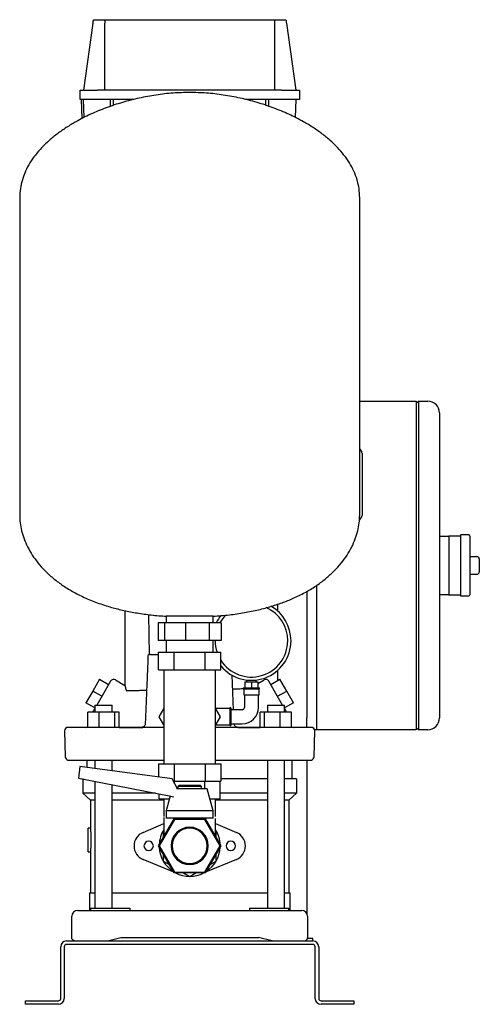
# Model space of a CAD drawing. Header units: millimetres. Extents: x 14 to 1266, y 11 to 850.
# Tile 4 of 4: x 874 to 1266, y 11 to 850. Entities that reach past the tile are written whole.
import ezdxf

# ---------------------------------------------------------------- set-up
doc = ezdxf.new("R2010")
doc.units = ezdxf.units.MM

msp = doc.modelspace()

# ---------------------------------------------------------------- linework, layer by layer
at = {"color": 7, "linetype": 'Continuous', "lineweight": 25}
for p, q in [((936.96, 849.78), (946.52, 849.78)), ((946.52, 849.78), (1091.54, 849.78)), ((1091.54, 849.78), (1101.1, 849.78)), ((936.53, 846.7), (928.53, 789.78)), ((946.53, 789.78), (946.53, 846.7)), ((1091.53, 789.78), (1091.53, 846.7)), ((1101.53, 846.7), (1109.53, 789.78)), ((925.53, 781.78), (925.53, 789.78)), ((925.53, 789.78), (940.53, 789.78)), ((1097.53, 789.78), (940.53, 789.78)), ((1097.53, 789.78), (1112.53, 789.78)), ((1112.53, 789.78), (1112.53, 781.78)), ((940.53, 781.78), (925.53, 781.78)), ((927.35, 765.55), (926.78, 781.78)), ((929.07, 766.42), (928.53, 781.78)), ((971.42, 781.78), (940.53, 781.78)), ((951.53, 775.92), (951.53, 781.78)), ((954.03, 776.75), (954.03, 781.78)), ((968.09, 780.93), (968.09, 781.78)), ((970.59, 781.57), (970.59, 781.78)), ((1097.53, 781.78), (1066.64, 781.78)), ((1067.47, 781.57), (1067.47, 781.78)), ((1069.97, 780.93), (1069.97, 781.78)), ((1084.03, 776.75), (1084.03, 781.78)), ((1086.53, 775.92), (1086.53, 781.78)), ((1112.53, 781.78), (1097.53, 781.78)), ((1109.53, 781.78), (1108.99, 766.42)), ((874.03, 697.98), (874.03, 427.38)), ((1164.03, 427.38), (1164.03, 697.98)), ((1164.03, 524.78), (1212.03, 524.78)), ((1212.03, 524.78), (1212.03, 504.78)), ((1212.03, 522.78), (1214.03, 524.78)), ((1214.03, 524.78), (1214.03, 504.78)), ((1214.03, 524.78), (1222.03, 524.78)), ((1232.03, 514.78), (1232.03, 504.78)), ((1212.03, 504.78), (1212.03, 264.78)), ((1214.03, 504.78), (1214.03, 264.78)), ((1232.03, 504.78), (1232.03, 264.78)), ((1164.03, 483.78), (1165.69, 481.28)), ((1166.03, 476.85), (1166.03, 430.71)), ((1163.78, 423.4), (1165.69, 426.28)), ((1232.03, 409.78), (1240.03, 409.78)), ((1250.03, 409.78), (1240.03, 409.78)), ((1240.03, 409.78), (1240.03, 399.78)), ((1257.03, 410.78), (1250.03, 410.78)), ((1250.03, 410.78), (1250.03, 384.78)), ((1258.03, 409.78), (1258.03, 359.78)), ((1240.03, 399.78), (1240.03, 384.78)), ((1258.03, 392.28), (1264.03, 392.28)), ((1266.03, 390.28), (1266.03, 379.28)), ((1240.03, 384.78), (1240.03, 369.78)), ((1250.03, 384.78), (1250.03, 358.78)), ((1240.03, 369.78), (1240.03, 359.78)), ((1258.03, 377.28), (1264.03, 377.28)), ((1119.03, 362.65), (1119.03, 254.78)), ((1127.03, 367.6), (1127.03, 254.78)), ((1127.03, 367.6), (1127.03, 264.78)), ((1240.03, 359.78), (1232.03, 359.78)), ((1240.03, 359.78), (1250.03, 359.78)), ((1250.03, 358.78), (1257.03, 358.78)), ((963.79, 346.23), (963.79, 282.47)), ((1094.03, 351.71), (1094.03, 345.87)), ((983.87, 342.88), (984.47, 308.78)), ((992.2, 335.78), (992.2, 320.78)), ((997.56, 335.78), (992.2, 335.78)), ((997.56, 335.78), (997.56, 320.78)), ((1015.5, 335.78), (997.56, 335.78)), ((999.03, 341.41), (999.03, 335.78)), ((1038.86, 341.41), (999.03, 341.41)), ((1015.5, 335.78), (1015.5, 320.78)), ((1035.5, 335.78), (1015.5, 335.78)), ((1035.5, 335.78), (1035.5, 320.78)), ((1045.86, 335.78), (1035.5, 335.78)), ((1039.03, 341.41), (1038.86, 341.41)), ((1039.03, 335.78), (1039.03, 341.41)), ((1045.86, 335.78), (1045.86, 320.78)), ((997.56, 320.78), (992.2, 320.78)), ((1015.5, 320.78), (997.56, 320.78)), ((999.03, 320.78), (999.03, 310.78)), ((1035.5, 320.78), (1015.5, 320.78)), ((1045.86, 320.78), (1035.5, 320.78)), ((1039.03, 310.78), (1039.03, 320.78)), ((1040.73, 320.78), (1040.73, 320.58)), ((992.47, 295.78), (992.47, 310.78)), ((992.47, 310.78), (1005.75, 310.78)), ((1005.75, 295.78), (1005.75, 310.78)), ((1005.75, 310.78), (1032.31, 310.78)), ((1032.31, 295.78), (1032.31, 310.78)), ((1032.31, 310.78), (1045.59, 310.78)), ((1039.38, 310.78), (1039.03, 312.03)), ((1045.59, 295.78), (1045.59, 310.78)), ((992.47, 295.78), (1005.75, 295.78)), ((997.03, 295.78), (997.03, 280.78)), ((1005.75, 295.78), (1032.31, 295.78)), ((1032.31, 295.78), (1045.59, 295.78)), ((1041.03, 280.78), (1041.03, 295.78)), ((1094.03, 295.29), (1094.03, 286.57)), ((942.07, 287.7), (936.32, 277.74)), ((942.07, 287.7), (949.86, 283.2)), ((951.53, 286.08), (944.34, 273.63)), ((955.63, 287.18), (963.79, 282.47)), ((1056.52, 261.78), (1055.24, 291.24)), ((1066.18, 285.58), (1066.18, 280.58)), ((1066.18, 285.58), (1071.68, 285.58)), ((1067.58, 287.08), (1067.58, 285.58)), ((1071.68, 285.58), (1071.68, 280.58)), ((1071.68, 285.58), (1077.18, 285.58)), ((1075.78, 285.58), (1075.78, 287.08)), ((1077.18, 284.15), (1082.43, 287.18)), ((1077.18, 285.58), (1077.18, 280.58)), ((1093.72, 273.63), (1086.53, 286.08)), ((1088.19, 283.2), (1095.99, 287.7)), ((1101.74, 277.74), (1095.99, 287.7)), ((936.32, 277.74), (930.57, 267.78)), ((944.11, 273.24), (936.32, 277.74)), ((997.03, 280.78), (997.03, 230.78)), ((1041.03, 230.78), (1041.03, 280.78)), ((1064.68, 280.58), (1064.68, 279.58)), ((1064.68, 280.58), (1071.68, 280.58)), ((1064.68, 279.58), (1071.68, 279.58)), ((1065.18, 279.58), (1065.18, 274.58)), ((1071.68, 280.58), (1078.68, 280.58)), ((1071.68, 279.58), (1078.68, 279.58)), ((1078.18, 274.58), (1078.18, 279.58)), ((1078.68, 279.58), (1078.68, 280.58)), ((1093.94, 273.24), (1101.74, 277.74)), ((1107.49, 267.78), (1101.74, 277.74)), ((944.34, 273.63), (939.81, 265.78)), ((1065.18, 274.58), (1071.68, 274.58)), ((1065.68, 274.58), (1065.68, 263.78)), ((1071.68, 274.58), (1078.18, 274.58)), ((1077.68, 263.78), (1077.68, 274.58)), ((1098.25, 265.78), (1093.72, 273.63)), ((938.19, 263.38), (930.57, 267.78)), ((937.23, 261.31), (937.02, 260.95)), ((938.19, 265.78), (938.19, 259.78)), ((938.19, 265.78), (941.21, 265.78)), ((941.21, 265.78), (952.79, 265.78)), ((952.79, 259.78), (952.79, 265.78)), ((993.05, 255.78), (997.03, 262.67)), ((1053.18, 262.78), (1041.03, 262.78)), ((1041.03, 262.67), (1045.01, 255.78)), ((1054.18, 263.28), (1053.18, 263.28)), ((1053.18, 263.28), (1053.18, 255.78)), ((1054.18, 263.28), (1054.18, 255.78)), ((1063.68, 261.78), (1054.18, 261.78)), ((1085.27, 265.78), (1085.27, 259.78)), ((1085.27, 265.78), (1096.85, 265.78)), ((1096.85, 265.78), (1099.87, 265.78)), ((1107.49, 267.78), (1099.87, 263.38)), ((1099.87, 259.78), (1099.87, 265.78)), ((1212.03, 264.78), (1212.03, 244.78)), ((1214.03, 264.78), (1214.03, 244.78)), ((1232.03, 264.78), (1232.03, 254.78)), ((932.1, 246.78), (932.1, 259.78)), ((941.9, 259.78), (932.1, 259.78)), ((941.9, 246.78), (941.9, 259.78)), ((955.28, 259.78), (941.9, 259.78)), ((955.28, 246.78), (955.28, 259.78)), ((958.87, 259.78), (955.28, 259.78)), ((958.87, 246.78), (958.87, 259.78)), ((997.03, 248.88), (993.05, 255.78)), ((1045.01, 255.78), (1041.03, 248.88)), ((1053.18, 255.78), (1053.18, 248.28)), ((1054.18, 255.78), (1054.18, 248.28)), ((1079.19, 246.78), (1079.19, 259.78)), ((1082.77, 259.78), (1079.19, 259.78)), ((1082.77, 246.78), (1082.77, 259.78)), ((1096.16, 259.78), (1082.77, 259.78)), ((1096.16, 246.78), (1096.16, 259.78)), ((1105.95, 259.78), (1096.16, 259.78)), ((1105.95, 246.78), (1105.95, 259.78)), ((1105.96, 259.78), (1105.95, 259.78)), ((1105.96, 247.09), (1105.96, 259.78)), ((1119.03, 246.78), (1119.03, 254.78)), ((1127.03, 254.78), (1127.03, 244.78)), ((912.38, 243.7), (912.95, 221.7)), ((929.44, 246.78), (915.38, 246.78)), ((997.03, 246.78), (936.77, 246.78)), ((958.87, 246.78), (978.95, 246.78)), ((958.87, 246.78), (978.16, 246.78)), ((981.09, 249.8), (980.94, 248.91)), ((1041.03, 248.78), (1053.18, 248.78)), ((1101.29, 246.78), (1041.03, 246.78)), ((1053.18, 248.28), (1054.18, 248.28)), ((1054.18, 249.78), (1063.68, 249.78)), ((1057.18, 248.91), (1057.03, 249.81)), ((1057.18, 248.91), (1057.21, 248.85)), ((1059.95, 246.78), (1079.19, 246.78)), ((1107.8, 246.78), (1108.03, 246.78)), ((1122.68, 246.78), (1108.62, 246.78)), ((1125.11, 221.7), (1125.68, 243.7)), ((1127.03, 244.78), (1125.51, 244.78)), ((1212.03, 244.78), (1127.03, 244.78)), ((1214.03, 244.78), (1212.03, 246.78)), ((1222.03, 244.78), (1214.03, 244.78)), ((997.03, 230.78), (997.03, 215.78)), ((1041.03, 215.78), (1041.03, 230.78)), ((931.68, 212.64), (931.68, 218.88)), ((938.19, 218.88), (938.19, 211.78)), ((952.79, 209.84), (952.79, 218.88)), ((1085.27, 218.88), (1085.27, 92.78)), ((1099.87, 92.78), (1099.87, 218.88)), ((1106.38, 202.78), (1106.38, 218.88)), ((1119.03, 218.88), (1119.03, 87.96)), ((925.43, 213.47), (924.12, 203.58)), ((1004.19, 203.02), (925.43, 213.47)), ((992.47, 215.78), (992.47, 204.57)), ((992.47, 215.78), (1005.75, 215.78)), ((1005.75, 215.78), (1005.75, 200.78)), ((1005.75, 215.78), (1032.31, 215.78)), ((1032.31, 215.78), (1032.31, 200.78)), ((1032.31, 215.78), (1045.59, 215.78)), ((1045.59, 215.78), (1045.59, 200.78)), ((924.12, 203.58), (1001.38, 188.56)), ((928.03, 202.78), (928.03, 190.78)), ((928.24, 202.78), (928.03, 202.78)), ((1008.59, 194.43), (1004.19, 203.02)), ((1085.27, 202.78), (1045.59, 202.78)), ((1110.03, 202.78), (1099.87, 202.78)), ((1110.03, 202.78), (1110.03, 190.78)), ((938.19, 200.85), (938.19, 92.78)), ((952.79, 92.78), (952.79, 198.01)), ((1005.34, 200.78), (1005.75, 200.78)), ((1005.75, 200.78), (1032.31, 200.78)), ((1006.04, 199.41), (1006.04, 200.78)), ((1019.03, 194.43), (1007.85, 194.43)), ((1010.03, 197.43), (1009.03, 196.43)), ((1009.03, 196.43), (1009.03, 194.43)), ((1019.03, 196.43), (1009.03, 196.43)), ((1010.03, 197.43), (1019.03, 197.43)), ((1019.03, 197.43), (1028.03, 197.43)), ((1029.03, 196.43), (1019.03, 196.43)), ((1034.03, 194.43), (1019.03, 194.43)), ((1029.03, 196.43), (1028.03, 197.43)), ((1029.03, 194.43), (1029.03, 196.43)), ((1032.02, 194.43), (1032.02, 200.78)), ((1032.31, 200.78), (1045.59, 200.78)), ((1039.03, 175.68), (1034.03, 194.43)), ((1045.01, 185.78), (1045.01, 200.78)), ((938.19, 190.78), (928.03, 190.78)), ((934.53, 184.78), (928.03, 190.78)), ((938.19, 184.78), (934.53, 184.78)), ((934.53, 184.78), (934.53, 160.78)), ((989.98, 190.78), (952.79, 190.78)), ((997.03, 184.78), (952.79, 184.78)), ((993.05, 185.78), (993.05, 190.18)), ((993.05, 185.78), (1001.72, 185.78)), ((997.03, 185.78), (997.03, 170.78)), ((1002.4, 188.33), (999.03, 175.68)), ((1001.38, 188.56), (1005.51, 187.62)), ((1036.34, 185.78), (1045.01, 185.78)), ((1041.03, 170.78), (1041.03, 185.78)), ((1085.27, 184.78), (1041.03, 184.78)), ((1085.27, 190.78), (1045.01, 190.78)), ((1110.03, 190.78), (1099.87, 190.78)), ((1103.53, 184.78), (1099.87, 184.78)), ((1103.53, 184.78), (1110.03, 190.78)), ((1103.53, 184.78), (1103.53, 105.78)), ((992.47, 145.78), (1005.75, 168.78)), ((1006.04, 168.28), (993.05, 145.78)), ((997.03, 169.87), (997.03, 153.67)), ((999.03, 175.68), (999.03, 169.43)), ((1019.03, 175.68), (999.03, 175.68)), ((1019.03, 169.43), (999.03, 169.43)), ((1005.75, 168.78), (1009.03, 168.78)), ((1032.02, 168.28), (1006.04, 168.28)), ((1009.03, 169.43), (1009.03, 168.28)), ((1039.03, 175.68), (1019.03, 175.68)), ((1039.03, 169.43), (1019.03, 169.43)), ((1029.03, 168.28), (1029.03, 169.43)), ((1029.03, 168.78), (1032.31, 168.78)), ((1045.01, 145.78), (1032.02, 168.28)), ((1032.31, 168.78), (1045.59, 145.78)), ((1039.03, 169.43), (1039.03, 175.68)), ((1041.03, 153.67), (1041.03, 169.17)), ((934.53, 160.78), (932.53, 160.78)), ((932.53, 150.78), (932.53, 160.78)), ((979.21, 157.31), (997.03, 164.76)), ((1041.03, 164.76), (1058.85, 157.31)), ((997.03, 159.06), (996.53, 158.77)), ((996.53, 158.77), (996.53, 152.81)), ((1041.53, 158.77), (1041.03, 159.06)), ((1041.53, 152.81), (1041.53, 158.77)), ((932.53, 140.78), (932.53, 150.78)), ((1005.75, 122.78), (992.47, 145.78)), ((993.05, 145.78), (1006.04, 123.28)), ((1032.02, 123.28), (1045.01, 145.78)), ((1045.59, 145.78), (1032.31, 122.78)), ((932.53, 140.78), (934.53, 140.78)), ((934.53, 140.78), (934.53, 105.78)), ((1005.47, 123.27), (979.21, 134.25)), ((996.53, 138.75), (996.53, 132.79)), ((1058.85, 134.25), (1032.59, 123.27)), ((1041.53, 132.79), (1041.53, 138.75)), ((996.53, 132.79), (1001.69, 129.81)), ((1036.37, 129.81), (1041.53, 132.79)), ((1032.31, 122.78), (1005.75, 122.78)), ((1006.04, 123.28), (1032.02, 123.28)), ((1009, 121.79), (1006.64, 122.78)), ((1013.87, 122.78), (1019.03, 119.8)), ((1019.03, 119.8), (1024.19, 122.78)), ((1031.42, 122.78), (1029.06, 121.79)), ((933.53, 105.78), (933.53, 90.78)), ((933.53, 105.78), (938.19, 105.78)), ((952.79, 105.78), (1085.27, 105.78)), ((1099.87, 105.78), (1104.53, 105.78)), ((1104.53, 105.78), (1104.53, 90.78)), ((934.53, 92.78), (934.53, 90.78)), ((934.53, 92.78), (955.87, 92.78)), ((955.87, 92.78), (968.06, 92.78)), ((968.06, 92.78), (968.06, 90.78)), ((1070, 92.78), (1070, 90.78)), ((1070, 92.78), (1082.19, 92.78)), ((1082.19, 92.78), (1103.53, 92.78)), ((1103.53, 90.78), (1103.53, 92.78)), ((918.53, 67.31), (918.53, 85.78)), ((923.53, 90.78), (943.73, 90.78)), ((943.73, 90.78), (1094.33, 90.78)), ((1094.33, 90.78), (1114.53, 90.78)), ((1119.53, 85.78), (1119.53, 67.31)), ((948.83, 64.78), (960.33, 67.78)), ((960.33, 67.78), (1077.73, 67.78)), ((1089.23, 64.78), (1077.73, 67.78)), ((909.03, 15.78), (909.03, 59.78)), ((912.03, 59.78), (912.03, 15.78)), ((914.03, 64.78), (1124.03, 64.78)), ((1124.03, 61.78), (914.03, 61.78)), ((1089.03, 64.78), (1089.03, 64.83)), ((1124.03, 66.78), (1119.35, 66.78)), ((1124.03, 64.78), (1124.03, 66.78)), ((1126.03, 15.78), (1126.03, 59.78)), ((1129.03, 59.78), (1129.03, 15.78)), ((879.03, 10.78), (879.03, 13.78)), ((879.03, 13.78), (884.03, 13.78)), ((884.03, 10.78), (879.03, 10.78)), ((884.03, 13.78), (907.03, 13.78)), ((907.03, 10.78), (884.03, 10.78)), ((1131.03, 13.78), (1154.03, 13.78)), ((1154.03, 10.78), (1131.03, 10.78)), ((1154.03, 13.78), (1159.03, 13.78)), ((1159.03, 10.78), (1154.03, 10.78)), ((1159.03, 13.78), (1159.03, 10.78))]:
    msp.add_line(p, q, dxfattribs=at)
for centre, radius, start, end in [((1222.03, 514.78), 10, 0, 90), ((1164.03, 480.17), 2, 360, 33.69007), ((1164.03, 427.38), 2, 326.30993, 0), ((1257.03, 409.78), 1, 0, 90), ((1264.03, 390.28), 2, 0, 90), ((1264.03, 379.28), 2, 270, 0), ((1257.03, 359.78), 1, 270, 0), ((1071.68, 320.58), 30.95, 0, 66.07409), ((1071.68, 320.58), 33.75, 0, 60.3989), ((1071.68, 320.58), 33.75, 140.28792, 153.23255), ((1071.68, 320.58), 30.95, 135.09449, 150.58613), ((1071.68, 320.58), 30.95, 180, 198.45983), ((1071.68, 320.58), 33.75, 219.36755, 0), ((1071.68, 320.58), 30.95, 212.53815, 0), ((954.13, 284.58), 3, 60.0187, 150), ((1083.93, 284.58), 3, 30, 120.01875), ((1063.68, 263.78), 2, 270, 0), ((1063.68, 263.78), 14, 270, 0), ((1222.03, 254.78), 10, 270, 0), ((915.38, 243.78), 3, 90.0005, 181.5), ((930.02, 253.78), 7, 270, 287.29222), ((1108.03, 253.78), 7, 252.73875, 270), ((1122.68, 243.78), 3, 358.5, 89.9995), ((915.95, 221.78), 3, 181.5, 255.22028), ((1122.11, 221.78), 3, 284.75849, 358.48043), ((1019.03, 145.78), 26, 147.79577, 177.79577), ((1019.03, 145.78), 15.88, 0, 180), ((1019.03, 145.78), 15, 0, 180), ((1019.03, 145.78), 26, 2.20423, 32.20423), ((984.03, 145.78), 12.5, 112.68809, 180), ((1054.03, 145.78), 12.5, 292.68809, 67.31191), ((984.03, 145.78), 12.5, 180, 247.31191), ((984.03, 145.78), 4, 0, 180), ((984.03, 145.78), 4, 180, 0), ((1019.03, 145.78), 26, 182.20423, 237.79577), ((1019.03, 145.78), 15.88, 180, 0), ((1019.03, 145.78), 15, 180, 0), ((1019.03, 145.78), 26, 302.20423, 357.79577), ((1054.03, 145.78), 4, 0, 180), ((1054.03, 145.78), 4, 180, 0), ((1019.03, 145.78), 26, 242.20423, 297.79577), ((923.53, 85.78), 5, 90, 180), ((1114.53, 85.78), 5, 0, 90), ((914.03, 59.78), 5, 90, 180), ((914.03, 59.78), 2, 90, 180), ((1124.03, 59.78), 5, 0, 90), ((1124.03, 59.78), 2, 0, 90), ((907.03, 15.78), 2, 270, 0), ((907.03, 15.78), 5, 270, 0), ((1131.03, 15.78), 5, 180, 270), ((1131.03, 15.78), 2, 180, 270)]:
    msp.add_arc(centre, radius, start, end, dxfattribs=at)
for points in [[(936.53, 846.7), (936.67, 847.73), (936.82, 848.75), (936.96, 849.78)], [(946.52, 849.78), (946.53, 848.75), (946.53, 847.73), (946.53, 846.7)], [(1091.53, 846.7), (1091.53, 847.73), (1091.53, 848.75), (1091.54, 849.78)], [(1101.1, 849.78), (1101.24, 848.75), (1101.39, 847.73), (1101.53, 846.7)], [(985.53, 308.78), (985.24, 308.78), (984.94, 308.78), (984.65, 308.78)]]:
    msp.add_open_spline(points, degree=3, dxfattribs=at)
for points, knots in [([(1019.03, 787.78), (1014.29, 787.67), (1004.7, 787.44), (990.29, 785.74), (975.86, 783.09), (961.62, 779.44), (947.76, 774.86), (934.49, 769.39), (923.19, 763.66), (913.82, 758), (906.21, 752.69), (899.23, 747.01), (892.94, 740.97), (887.41, 734.59), (882.73, 727.87), (878.94, 720.83), (876.16, 713.47), (874.37, 705.82), (874.14, 700.6), (874.03, 697.98)], [0, 0, 0, 0, 0.076609, 0.154857, 0.234025, 0.313364, 0.392122, 0.469576, 0.545055, 0.596413, 0.646366, 0.694802, 0.741676, 0.787017, 0.830956, 0.873749, 0.915793, 0.957642, 1, 1, 1, 1]), ([(1164.03, 697.98), (1163.92, 700.6), (1163.69, 705.82), (1161.9, 713.47), (1159.12, 720.83), (1155.33, 727.87), (1150.65, 734.59), (1145.12, 740.97), (1138.83, 747.01), (1131.85, 752.69), (1124.24, 758), (1114.86, 763.66), (1103.57, 769.39), (1090.3, 774.86), (1076.44, 779.44), (1062.2, 783.09), (1047.77, 785.74), (1033.36, 787.44), (1023.77, 787.67), (1019.03, 787.78)], [0, 0, 0, 0, 0.042358, 0.084207, 0.126251, 0.169044, 0.212983, 0.258324, 0.305198, 0.353634, 0.403587, 0.454945, 0.530424, 0.607878, 0.686636, 0.765975, 0.845143, 0.923391, 1, 1, 1, 1]), ([(1166.03, 480.17), (1166.03, 480.17), (1166.03, 480.1), (1166.03, 479.83), (1166.03, 479.62), (1166.03, 479.08), (1166.03, 478.73), (1166.03, 477.89), (1166.03, 477.4), (1166.03, 476.85)], [0, 0, 0, 0, 0.25, 0.25, 0.5, 0.5, 0.75, 0.75, 1, 1, 1, 1]), ([(1166.03, 430.71), (1166.03, 430.2), (1166.03, 429.74), (1166.03, 428.93), (1166.03, 428.58), (1166.03, 428.01), (1166.03, 427.78), (1166.03, 427.47), (1166.03, 427.38), (1166.03, 427.38)], [0, 0, 0, 0, 0.25, 0.25, 0.5, 0.5, 0.75, 0.75, 1, 1, 1, 1]), ([(874.03, 427.38), (874.11, 425.22), (874.28, 420.8), (875.59, 414.09), (877.71, 407.24), (880.75, 400.33), (884.71, 393.47), (889.6, 386.75), (895.43, 380.22), (902.27, 373.94), (910.15, 367.98), (919.1, 362.4), (929.15, 357.3), (940.34, 352.73), (951.72, 349.1), (963.11, 346.25), (974.39, 344.1), (986.44, 342.4), (994.75, 341.75), (999.03, 341.41)], [0, 0, 0, 0, 0.039003, 0.079969, 0.123044, 0.168399, 0.216235, 0.265872, 0.318412, 0.374173, 0.43351, 0.496816, 0.564519, 0.637073, 0.714953, 0.780208, 0.849301, 0.922481, 1, 1, 1, 1]), ([(1039.03, 341.41), (1043.64, 341.78), (1052.57, 342.49), (1065.49, 344.39), (1077.51, 346.82), (1088.65, 349.78), (1098.95, 353.23), (1108.91, 357.33), (1118.46, 362.13), (1127.47, 367.68), (1135.4, 373.62), (1142.34, 379.93), (1148.3, 386.53), (1153.28, 393.35), (1157.28, 400.27), (1160.34, 407.2), (1162.46, 414.06), (1163.78, 420.78), (1163.95, 425.22), (1164.03, 427.38)], [0, 0, 0, 0, 0.08352, 0.162003, 0.235767, 0.305124, 0.370381, 0.431839, 0.499782, 0.563307, 0.622839, 0.678776, 0.732519, 0.783228, 0.831195, 0.876667, 0.919848, 0.96091, 1, 1, 1, 1]), ([(983.44, 305.4), (983.25, 301.13), (982.83, 291.75), (982.25, 277.59), (981.65, 263.33), (981.27, 254.17), (981.09, 249.8)], [0, 0, 0, 0, 0.229929, 0.505447, 0.764215, 1, 1, 1, 1]), ([(983.44, 305.4), (983.5, 305.8), (983.59, 306.94), (983.79, 308.06), (983.92, 308.78)], [0, 0, 0, 0, 0.355959, 1, 1, 1, 1]), ([(983.92, 308.78), (983.94, 308.78), (983.99, 308.78), (984.07, 308.78), (984.16, 308.78), (984.28, 308.78), (984.44, 308.78), (984.58, 308.78), (984.65, 308.78)], [0, 0, 0, 0, 0.126846, 0.254064, 0.382154, 0.51161, 0.758705, 1, 1, 1, 1]), ([(985.53, 308.78), (987.69, 308.78), (989.95, 308.78), (992.35, 308.78), (992.47, 308.78)], [0, 0, 0, 0, 0.9515, 1, 1, 1, 1]), ([(963.79, 282.47), (963.79, 282.47), (963.79, 282.47), (963.79, 282.45), (963.8, 282.43), (963.8, 282.4), (963.81, 282.35), (963.83, 282.3), (963.84, 282.24), (963.86, 282.17), (963.88, 282.09), (963.9, 282), (963.92, 281.9), (963.96, 281.75), (964.01, 281.54), (964.08, 281.24), (964.16, 280.91), (964.25, 280.53), (964.34, 280.12), (964.41, 279.82), (964.44, 279.67)], [0, 0, 0, 0, 0.039381, 0.078724, 0.118057, 0.157408, 0.196805, 0.236277, 0.275849, 0.315551, 0.35541, 0.395452, 0.435704, 0.476192, 0.561161, 0.646773, 0.73325, 0.82081, 0.90966, 1, 1, 1, 1]), ([(964.44, 279.67), (964.46, 279.59), (964.5, 279.44), (964.55, 279.23), (964.61, 279.02), (964.69, 278.79), (964.78, 278.53), (964.9, 278.28), (965.01, 278.09), (965.12, 277.97), (965.21, 277.9), (965.28, 277.86), (965.33, 277.86), (965.35, 277.86)], [0, 0, 0, 0, 0.080738, 0.160081, 0.238092, 0.314839, 0.452632, 0.582353, 0.699116, 0.808691, 0.875257, 0.938929, 1, 1, 1, 1]), ([(982.27, 278.14), (981.42, 278.13), (978.99, 278.09), (975.56, 278.03), (972.02, 277.97), (969.15, 277.92), (966.87, 277.88), (965.86, 277.87), (965.35, 277.86)], [0, 0, 0, 0, 0.101767, 0.290491, 0.474676, 0.654322, 0.82943, 1, 1, 1, 1]), ([(1065.18, 279.58), (1064.93, 279.49), (1063.77, 279.47), (1060.95, 279.43), (1058.03, 279.38), (1056.09, 279.35), (1055.76, 279.34)], [0, 0, 0, 0, 0.10718, 0.508061, 0.917744, 1, 1, 1, 1]), ([(936.6, 259.78), (936.61, 259.91), (936.65, 260.27), (936.82, 260.59), (936.93, 260.8)], [0, 0, 0, 0, 0.360877, 1, 1, 1, 1]), ([(938.18, 262.96), (938.01, 262.66), (937.6, 261.95), (937.08, 261.06), (936.99, 260.89), (936.93, 260.8)], [0, 0, 0, 0, 0.217691, 0.524851, 1, 1, 1, 1]), ([(938.13, 262.82), (937.85, 262.35), (937.42, 261.64), (937.28, 261.39), (937.23, 261.31)], [0, 0, 0, 0, 0.65725, 1, 1, 1, 1]), ([(1101.13, 260.8), (1101.1, 260.84), (1101.06, 260.92), (1100.69, 261.56), (1100.17, 262.46), (1099.87, 262.97)], [0, 0, 0, 0, 0.303754, 0.6101222, 1, 1, 1, 1]), ([(1100.94, 261.12), (1100.86, 261.25), (1100.7, 261.52), (1100.2, 262.36), (1099.93, 262.82)], [0, 0, 0, 0, 0.454758, 1, 1, 1, 1]), ([(1101.46, 259.78), (1101.45, 259.91), (1101.41, 260.27), (1101.24, 260.59), (1101.13, 260.8)], [0, 0, 0, 0, 0.360877, 1, 1, 1, 1]), ([(936.77, 246.78), (935.92, 246.78), (935.11, 246.78), (933.59, 246.78), (932.9, 246.78), (931.64, 246.78), (931.07, 246.78), (930.12, 246.78), (929.74, 246.78), (929.44, 246.78)], [0, 0, 0, 0, 0.25, 0.25, 0.5, 0.5, 0.75, 0.75, 1, 1, 1, 1]), ([(980.94, 248.91), (980.79, 248.52), (980.62, 248.22), (980.31, 247.82), (980.19, 247.71), (979.95, 247.49), (979.82, 247.39), (979.41, 247.12), (979.12, 247), (978.52, 246.82), (978.21, 246.78), (977.9, 246.78)], [0, 0, 0, 0, 0.25, 0.25, 0.375, 0.375, 0.5, 0.5, 0.75, 0.75, 1, 1, 1, 1]), ([(1059.57, 246.81), (1059.38, 246.84), (1059, 246.9), (1058.38, 247.15), (1057.84, 247.61), (1057.44, 248.19), (1057.26, 248.7), (1057.18, 248.91)], [0, 0, 0, 0, 0.147973, 0.288992, 0.553925, 0.794645, 1, 1, 1, 1]), ([(1108.62, 246.78), (1108.32, 246.78), (1107.93, 246.78), (1106.97, 246.78), (1106.42, 246.78), (1105.16, 246.78), (1104.45, 246.78), (1102.94, 246.78), (1102.14, 246.78), (1101.29, 246.78)], [0, 0, 0, 0, 0.25, 0.25, 0.5, 0.5, 0.75, 0.75, 1, 1, 1, 1]), ([(915.19, 218.88), (915.19, 218.88), (915.1, 218.88), (915.42, 218.88), (916.2, 218.88), (917.41, 218.88), (918.87, 218.88), (920.47, 218.88), (922.12, 218.88), (923.74, 218.88), (925.24, 218.88), (926.49, 218.88), (927.47, 218.88), (928.17, 218.88), (928.72, 218.88), (929.03, 218.88), (929.16, 218.88)], [0, 0, 0, 0, 0.002094, 0.148585, 0.283563, 0.407026, 0.518975, 0.619409, 0.708327, 0.78573, 0.851617, 0.905987, 0.939208, 0.96595, 0.986214, 1, 1, 1, 1]), ([(929.16, 218.88), (929.2, 218.88), (929.28, 218.88), (929.42, 218.88), (929.56, 218.88), (929.71, 218.88), (929.86, 218.88), (930.02, 218.88), (930.19, 218.88), (930.37, 218.88), (930.55, 218.88), (930.74, 218.88), (930.93, 218.88), (931.13, 218.88), (931.33, 218.88), (931.54, 218.88), (931.75, 218.88), (931.96, 218.88), (932.32, 218.88), (933.09, 218.88), (934.12, 218.88), (935.18, 218.88), (935.9, 218.88), (936.49, 218.88), (936.83, 218.88), (936.98, 218.88)], [0, 0, 0, 0, 0.031864, 0.063318, 0.09439, 0.125109, 0.155502, 0.185589, 0.215393, 0.244931, 0.274224, 0.303304, 0.3322, 0.360893, 0.389335, 0.417477, 0.445262, 0.472669, 0.499728, 0.581308, 0.748982, 0.833757, 0.903693, 0.959092, 1, 1, 1, 1]), ([(936.98, 218.88), (942.28, 218.88), (952.32, 218.88), (968.59, 218.88), (983.32, 218.88), (993.24, 218.88), (997.03, 218.88)], [0, 0, 0, 0, 0.271577, 0.51492, 0.814725, 1, 1, 1, 1]), ([(1041.03, 218.88), (1045.09, 218.88), (1054.44, 218.88), (1069.17, 218.88), (1085.19, 218.88), (1095.78, 218.88), (1101.08, 218.88)], [0, 0, 0, 0, 0.198798, 0.456841, 0.728421, 1, 1, 1, 1]), ([(1101.08, 218.88), (1101.18, 218.88), (1101.41, 218.88), (1101.77, 218.88), (1102.18, 218.88), (1102.63, 218.88), (1103.13, 218.88), (1103.86, 218.88), (1104.81, 218.88), (1105.7, 218.88), (1106.37, 218.88), (1106.83, 218.88), (1107.26, 218.88), (1107.66, 218.88), (1108.03, 218.88), (1108.36, 218.88), (1108.65, 218.88), (1108.82, 218.88), (1108.9, 218.88)], [0, 0, 0, 0, 0.028762, 0.062653, 0.101645, 0.145737, 0.194965, 0.249404, 0.367674, 0.499556, 0.561958, 0.624301, 0.686771, 0.749509, 0.812346, 0.874908, 0.937394, 1, 1, 1, 1]), ([(1108.9, 218.88), (1108.98, 218.88), (1109.31, 218.88), (1110.01, 218.88), (1111.07, 218.88), (1112.39, 218.88), (1113.89, 218.88), (1115.44, 218.88), (1116.98, 218.88), (1118.44, 218.88), (1119.83, 218.88), (1121.06, 218.88), (1122.05, 218.88), (1122.74, 218.88), (1122.83, 218.88), (1122.87, 218.88)], [0, 0, 0, 0, 0.008787, 0.035429, 0.078225, 0.129827, 0.194191, 0.271319, 0.347587, 0.433231, 0.528252, 0.632649, 0.746422, 0.86957, 1, 1, 1, 1]), ([(935.12, 150.78), (935.12, 150.88), (935.12, 151.09), (935.12, 151.4), (935.12, 151.72), (935.11, 152.04), (935.11, 152.36), (935.1, 152.68), (935.09, 153), (935.08, 153.32), (935.07, 153.65), (935.06, 153.97), (935.05, 154.29), (935.03, 154.79), (934.99, 155.49), (934.94, 156.28), (934.89, 157.09), (934.83, 157.86), (934.77, 158.55), (934.71, 159.14), (934.66, 159.61), (934.62, 159.99), (934.59, 160.26), (934.57, 160.45), (934.55, 160.6), (934.54, 160.71), (934.53, 160.77), (934.53, 160.78), (934.53, 160.78)], [0, 0, 0, 0, 0.019773, 0.03974, 0.059899, 0.080251, 0.100797, 0.121537, 0.142471, 0.163599, 0.184922, 0.20644, 0.228153, 0.25006, 0.309238, 0.374584, 0.426707, 0.499807, 0.57223, 0.624425, 0.689978, 0.749422, 0.793102, 0.836012, 0.878155, 0.919533, 0.960147, 1, 1, 1, 1]), ([(934.53, 140.78), (934.53, 140.78), (934.53, 140.78), (934.53, 140.8), (934.53, 140.82), (934.54, 140.86), (934.54, 140.9), (934.55, 140.96), (934.56, 141.03), (934.57, 141.11), (934.58, 141.2), (934.59, 141.3), (934.6, 141.41), (934.62, 141.61), (934.66, 141.94), (934.71, 142.42), (934.76, 143), (934.83, 143.69), (934.89, 144.47), (934.94, 145.27), (934.99, 146.07), (935.03, 146.87), (935.06, 147.58), (935.09, 148.23), (935.1, 148.87), (935.11, 149.52), (935.12, 150.15), (935.12, 150.57), (935.12, 150.78)], [0, 0, 0, 0, 0.019787, 0.039762, 0.059926, 0.080279, 0.100822, 0.121555, 0.142477, 0.16359, 0.184893, 0.206386, 0.228071, 0.249947, 0.309466, 0.375099, 0.427399, 0.499815, 0.573053, 0.625157, 0.690552, 0.74977, 0.793422, 0.836292, 0.878383, 0.919697, 0.960235, 1, 1, 1, 1]), ([(920.47, 64.78), (919.84, 65.18), (919.35, 65.59), (918.69, 66.45), (918.53, 66.88), (918.53, 67.31)], [0, 0, 0, 0, 0.5, 0.5, 1, 1, 1, 1]), ([(1117.59, 64.78), (1118.22, 65.18), (1118.71, 65.59), (1119.37, 66.45), (1119.53, 66.88), (1119.53, 67.31)], [0, 0, 0, 0, 0.5, 0.5, 1, 1, 1, 1])]:
    msp.add_open_spline(points, degree=3, knots=knots, dxfattribs=at)

doc.saveas('drawing.dxf')
